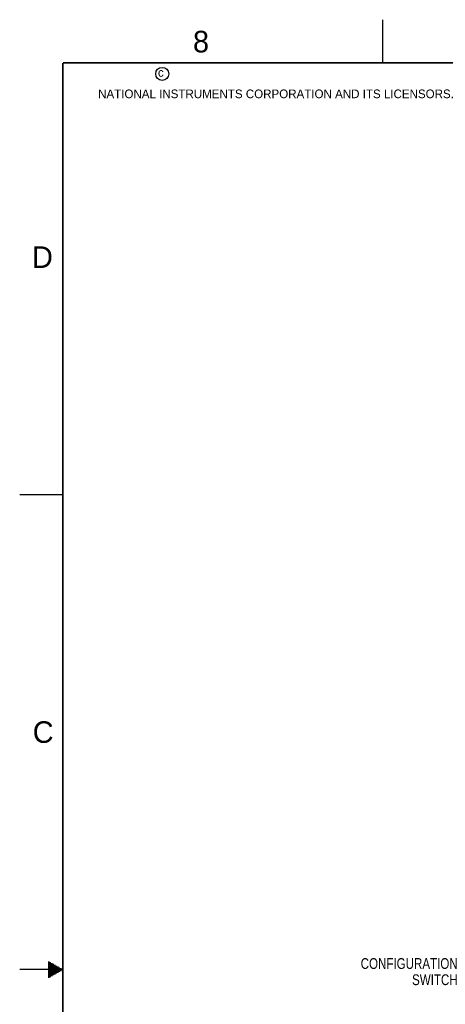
# Model space of a CAD drawing. Header units: inches. Extents: x 0 to 34, y 0 to 22.
# Tile 4 of 20: x 0 to 4.9, y 10.6 to 22. Entities that reach past the tile are written whole.
import ezdxf

# ---------------------------------------------------------------- set-up
doc = ezdxf.new("R2010")
doc.units = ezdxf.units.IN
doc.header["$LTSCALE"] = 1.87
doc.header["$MEASUREMENT"] = 0
doc.layers.get('0').update_dxf_attribs({"linetype": 'CONTINUOUS'})
doc.layers.add('DETAIL', color=7, linetype='CONTINUOUS')
doc.styles.get("Standard").update_dxf_attribs({"font": 'txt', "width": 0.8})
doc.styles.add('TEXTSTYLE_2', font='txt')

msp = doc.modelspace()

# ---------------------------------------------------------------- linework, layer by layer
at = {"color": 2, "linetype": 'CONTINUOUS'}
for p, q in [((4.2, 21.5), (4.2, 22)), ((0, 16.5), (0.5, 16.5)), ((0.3303, 11.09), (0.3441, 11.09)), ((0.3303, 11.08), (0.3614, 11.08)), ((0.3303, 11.07), (0.3788, 11.07)), ((0.5, 11), (0, 11)), ((0.3303, 11.06), (0.3961, 11.06)), ((0.3303, 11.05), (0.4134, 11.05)), ((0.3303, 11.04), (0.4307, 11.04)), ((0.3303, 11.03), (0.448, 11.03)), ((0.3303, 11.02), (0.4654, 11.02)), ((0.3303, 11.01), (0.4827, 11.01)), ((0.3303, 10.99), (0.4827, 10.99)), ((0.3303, 10.98), (0.4654, 10.98)), ((0.3303, 10.97), (0.448, 10.97)), ((0.3303, 10.96), (0.4307, 10.96)), ((0.3303, 10.95), (0.4134, 10.95)), ((0.3303, 10.94), (0.3961, 10.94)), ((0.3303, 10.93), (0.3788, 10.93)), ((0.3303, 10.92), (0.3614, 10.92)), ((0.3303, 10.91), (0.3441, 10.91))]:
    msp.add_line(p, q, dxfattribs=at)
at = {"color": 7, "linetype": 'CONTINUOUS', "const_width": 0.02}
for points in [[(0.5, 21.5), (0.5, 0.5)], [(33.5, 21.5), (0.5, 21.5)]]:
    msp.add_lwpolyline(points, dxfattribs=at)
at = {"color": 2, "linetype": 'CONTINUOUS'}
msp.add_circle((1.6484, 21.3727), 0.0754, dxfattribs=at)

# ---------------------------------------------------------------- texts
at = {"color": 2, "linetype": 'CONTINUOUS', "attachment_point": 1, "line_spacing_factor": 0.9, "style": 'TEXTSTYLE_2'}
for s, insert, char_height, width in [('8', (2.0046, 21.8713), 0.25, 0.25), ('c', (1.599, 21.4388), 0.1, 0.1), ('NATIONAL INSTRUMENTS CORPORATION AND ITS LICENSORS.  ALL RIGHTS RESERVED.', (0.9071, 21.1911), 0.1, 7.3), ('D', (0.1424, 19.375), 0.25, 0.25), ('C', (0.1508, 13.8746), 0.25, 0.25)]:
    msp.add_mtext(s, dxfattribs=dict(at, insert=insert, char_height=char_height, width=width))
at = {"layer": 'DETAIL', "color": 2, "linetype": 'CONTINUOUS', "insert": (5.0669, 11.1313), "char_height": 0.125, "width": 1.3, "attachment_point": 3, "line_spacing_factor": 0.9}
msp.add_mtext('CONFIGURATION\\PSWITCH', dxfattribs=at)

doc.saveas('drawing.dxf')
